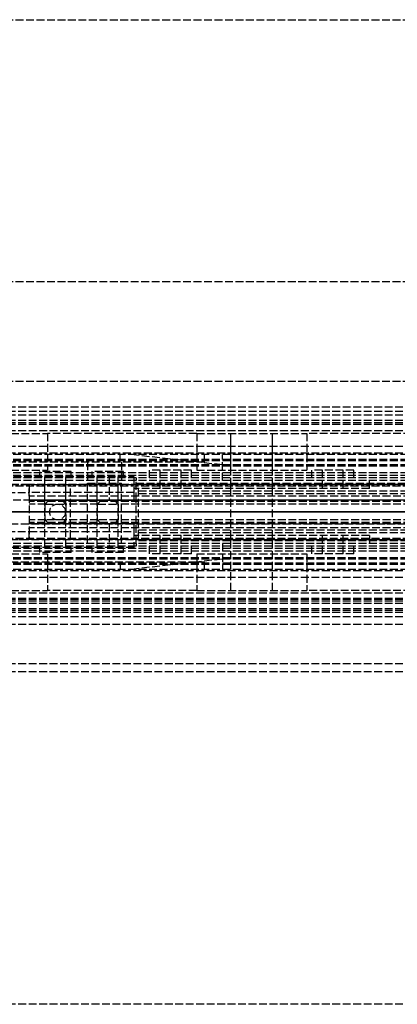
# Model space of a CAD drawing. Header units: millimetres. Extents: x 0 to 2000, y -94 to 94.
# Tile 8 of 11: x 141 to 213, y -94 to 94. Entities that reach past the tile are written whole.
import ezdxf

# ---------------------------------------------------------------- set-up
doc = ezdxf.new("R2010")
doc.units = ezdxf.units.MM
doc.header["$LTSCALE"] = 10
doc.linetypes.add('ALLCAD_Strich', pattern=[0.2, 0.15, -0.05])
doc.layers.add('BESCH_KONT_sich_schn_ansi_2d', color=40, linetype='Continuous')
doc.layers.add('BESCH_KONT_sich_schn_grun_2d', color=10, linetype='Continuous')

msp = doc.modelspace()

# ---------------------------------------------------------------- linework, layer by layer
at = {"layer": 'BESCH_KONT_sich_schn_ansi_2d', "linetype": 'ALLCAD_Strich'}
for p, q in [((0, 0, 2368), (2000, 0, 2368)), ((2000, 0, 2418), (0, 0, 2418)), ((2000, 0, 2365.5), (0, 0, 2365.5)), ((2000, 0, 2250), (0, 0, 2250)), ((2000, 0, 2306), (0, 0, 2306)), ((2000, 0, 2307.5), (0, 0, 2307.5)), ((2000, 0, 2312.5), (0, 0, 2312.5)), ((2000, 0, 2331.5), (0, 0, 2331.5)), ((2000, 0, 2333), (0, 0, 2333)), ((2000, 0, 2335.5), (0, 0, 2335.5)), ((2000, 0, 2342), (0, 0, 2342)), ((2000, 0, 2343.5), (0, 0, 2343.5)), ((2000, 0, 2365), (0, 0, 2365)), ((2000, 0, 2346.21), (0, 0, 2346.21)), ((2000, 0, 2344.44), (0, 0, 2344.44)), ((2000, 0, 2343.73), (0, 0, 2343.73)), ((2000, 0, 2345.5), (0, 0, 2345.5)), ((2000, 0, 2251.5), (0, 0, 2251.5)), ((2000, 0, 2303.5), (0, 0, 2303.5)), ((2000, 0, 2306), (0, 0, 2306)), ((2000, 0, 2343.73), (0, 0, 2343.73)), ((2000, 0, 2344.44), (0, 0, 2344.44)), ((2000, 0, 2346.5), (0, 0, 2346.5)), ((2000, 0, 2364), (0, 0, 2364)), ((2000, 0, 2305.5), (0.02, 0, 2305.5)), ((973, 0, 7), (2, 0, 7)), ((179.5, 0, 2253), (54.5, 0, 2253)), ((57.96, 0, 2293), (176.04, 0, 2293)), ((625, 0, 2335.4), (59, 0, 2335.4)), ((59, 0, 2331.4), (625, 0, 2331.4)), ((59, 0, 2327.4), (625, 0, 2327.4)), ((163, 0, 2325.9), (59, 0, 2325.9)), ((625, 0, 2334.4), (59, 0, 2334.4)), ((625, 0, 2334.9), (59, 0, 2334.9)), ((625, 0, 2339.4), (59, 0, 2339.4)), ((625, 0, 2339.9), (59, 0, 2339.9)), ((625, 0, 2333.9), (59, 0, 2333.9)), ((625, 0, 2332.4), (59, 0, 2332.4)), ((625, 0, 2326.4), (59, 0, 2326.4)), ((161.67, 0, 2262), (72.33, 0, 2262)), ((159.94, 0, 2265), (74.06, 0, 2265)), ((162.6, 0, 2325.4), (79.6, 0, 2325.4)), ((79.7, 0, 2327.4), (142.6, 0, 2327.4)), ((84.6, 0, 2331.4), (142.6, 0, 2331.4)), ((118.6, 0, 2302.9), (157.88, 0, 2305.13)), ((142.6, 0, 2304.26), (142.6, 0, 2327.4)), ((142.6, 0, 2331.4), (142.6, 0, 2327.4)), ((145.75, 0, 2321.15), (142.6, 0, 2321.15)), ((425.6, 0, 2314.15), (142.6, 0, 2314.15)), ((146.28, 0, 2321.9), (142.6, 0, 2321.9)), ((142.6, 0, 2321.9), (142.6, 0, 2327.4)), ((425.6, 0, 2313.4), (142.6, 0, 2313.4)), ((142.6, 0, 2311.4), (142.6, 0, 2313.4)), ((425.6, 0, 2311.4), (142.6, 0, 2311.4)), ((425.6, 0, 2330.4), (142.6, 0, 2330.4)), ((425.6, 0, 2331.4), (142.6, 0, 2331.4)), ((142.6, 0, 2327.4), (142.6, 0, 2331.4)), ((425.6, 0, 2327.4), (142.6, 0, 2327.4)), ((146.5, 0, 2339.9), (146.5, 0, 2335.4)), ((146.5, 0, 2331.4), (146.5, 0, 2334.4)), ((156.28, 0, 2321.9), (148.92, 0, 2321.9)), ((155.75, 0, 2321.15), (149.45, 0, 2321.15)), ((149.5, 0, 2339.9), (149.5, 0, 2335.4)), ((149.5, 0, 2331.4), (149.5, 0, 2334.4)), ((425.6, 0, 2321.9), (158.92, 0, 2321.9)), ((425.6, 0, 2321.15), (159.45, 0, 2321.15)), ((176.04, 0, 2293), (159.94, 0, 2265)), ((161.67, 0, 2262), (179.5, 0, 2293)), ((179.5, 0, 2253), (161.67, 0, 2262)), ((162.6, 0, 2327.4), (162.6, 0, 2325.4)), ((162.6, 0, 2310.12), (162.6, 0, 2325.4)), ((162.6, 0, 2322.9), (207.6, 0, 2322.9)), ((207.6, 0, 2312.4), (162.6, 0, 2312.4)), ((163, 0, 2311.4), (459, 0, 2311.4)), ((163, 0, 2312.4), (163, 0, 2303.4)), ((163, 0, 2322.9), (163, 0, 2312.4)), ((163, 0, 2325.4), (163, 0, 2322.9)), ((163, 0, 2325.9), (163, 0, 2325.4)), ((459, 0, 2308.9), (163, 0, 2308.9)), ((459, 0, 2304.9), (163, 0, 2304.9)), ((459, 0, 2303.4), (163, 0, 2303.4)), ((459, 0, 2312.4), (163, 0, 2312.4)), ((163, 0, 2310.4), (459, 0, 2310.4)), ((459, 0, 2322.9), (163, 0, 2322.9)), ((459, 0, 2323.9), (163, 0, 2323.9)), ((459, 0, 2325.4), (163, 0, 2325.4)), ((459, 0, 2325.9), (163, 0, 2325.9)), ((176.04, 0, 2293), (179.5, 0, 2293)), ((179.5, 0, 2253), (179.5, 0, 2293)), ((179.5, 0, 2293), (852.5, 0, 2293)), ((207.58, 0, 2322.9), (207.58, 0, 2322.89)), ((207.58, 0, 2322.89), (207.58, 0, 2322.89)), ((207.58, 0, 2322.9), (207.58, 0, 2322.89)), ((207.58, 0, 2322.9), (207.58, 0, 2322.9)), ((207.58, 0, 2322.89), (207.58, 0, 2322.89)), ((207.58, 0, 2322.89), (207.58, 0, 2322.9)), ((207.59, 0, 2322.9), (207.59, 0, 2322.9)), ((207.59, 0, 2322.9), (207.59, 0, 2322.89)), ((207.59, 0, 2322.9), (207.59, 0, 2322.9)), ((207.59, 0, 2322.9), (207.59, 0, 2322.9)), ((207.59, 0, 2322.9), (207.59, 0, 2322.9)), ((207.59, 0, 2322.89), (207.59, 0, 2322.89)), ((207.59, 0, 2322.89), (207.59, 0, 2322.89)), ((207.59, 0, 2322.89), (207.59, 0, 2322.89)), ((207.59, 0, 2322.9), (207.59, 0, 2322.9)), ((207.59, 0, 2322.9), (207.59, 0, 2322.9)), ((207.59, 0, 2322.89), (207.59, 0, 2322.9)), ((207.59, 0, 2322.89), (207.59, 0, 2322.9)), ((207.6, 0, 2322.9), (207.6, 0, 2322.89)), ((207.6, 0, 2322.89), (207.6, 0, 2322.89)), ((207.6, 0, 2322.9), (207.6, 0, 2322.89)), ((207.6, 0, 2322.9), (207.6, 0, 2322.9)), ((207.6, 0, 2322.89), (207.6, 0, 2322.89)), ((207.6, 0, 2322.9), (207.6, 0, 2312.4))]:
    msp.add_line(p, q, dxfattribs=at)
at = {"layer": 'BESCH_KONT_sich_schn_ansi_2d', "linetype": 'ALLCAD_Strich', "extrusion": (0, -1, 0)}
for centre, radius in [((135.6, 2318.4), 10.5), ((169.6, 2318.4), 2), ((185.1, 2318.4), 10.5), ((185.1, 2318.4), 4), ((185.1, 2318.4), 4), ((200.6, 2318.4), 2)]:
    msp.add_circle(centre, radius, dxfattribs=at)
at = {"layer": 'BESCH_KONT_sich_schn_ansi_2d', "linetype": 'ALLCAD_Strich', "extrusion": (0, 1, 0)}
for centre, radius in [((-147.6, 2320.4), 3), ((-147.6, 2320.4), 2), ((-147.6, 2320.4), 2), ((-157, 2273), 6.5), ((-157, 2273), 3.25), ((-157.6, 2320.4), 3), ((-157.6, 2320.4), 2), ((-157.6, 2320.4), 2), ((-169.6, 2318.4), 4), ((-200.6, 2318.4), 4)]:
    msp.add_circle(centre, radius, dxfattribs=at)
at = {"layer": 'BESCH_KONT_sich_schn_ansi_2d', "linetype": 'ALLCAD_Strich', "extrusion": (0, -1, 0)}
for centre, radius, start, end in [((157.6, 2310.12), 5, 273.2519, 0), ((207.58, 2322.89), 0.00271, 270, 0), ((207.58, 2322.9), 0.00271, 0, 90), ((207.58, 2322.89), 0.00116, 180, 270), ((207.58, 2322.9), 0.00116, 90, 180), ((207.59, 2322.9), 0.00217, 270, 0), ((207.59, 2322.9), 0.00217, 360, 90), ((207.6, 2322.89), 0.00271, 270, 0), ((207.6, 2322.9), 0.00271, 0, 90), ((207.6, 2322.89), 0.00116, 180, 270), ((207.6, 2322.9), 0.00116, 90, 180)]:
    msp.add_arc(centre, radius, start, end, dxfattribs=at)
at = {"layer": 'BESCH_KONT_sich_schn_ansi_2d', "linetype": 'ALLCAD_Strich', "extrusion": (0, 1, 0)}
for centre, radius, start, end in [((-207.58, 2322.9), 0.00116, 90, 180), ((-207.58, 2322.89), 0.00116, 180, 270), ((-207.58, 2322.9), 0.00271, 0, 90), ((-207.58, 2322.89), 0.00271, 270, 0), ((-207.59, 2322.9), 0.00093, 90, 180), ((-207.59, 2322.9), 0.00093, 180, 270), ((-207.6, 2322.9), 0.00271, 0, 90), ((-207.6, 2322.89), 0.00271, 270, 0), ((-207.6, 2322.9), 0.00116, 90, 180), ((-207.6, 2322.89), 0.00116, 180, 270)]:
    msp.add_arc(centre, radius, start, end, dxfattribs=at)
at = {"layer": 'BESCH_KONT_sich_schn_grun_2d', "linetype": 'ALLCAD_Strich'}
for p, q in [((0, 94), (2000, 94)), ((0, 44), (2000, 44)), ((0, 25), (2000, 25)), ((2000, 20), (0, 20)), ((2000, 19.21), (0, 19.21)), ((2000, 18.5), (0, 18.5)), ((2000, 17.5), (0, 17.5)), ((2000, 17.44), (0, 17.44)), ((2000, 17), (0, 17)), ((2000, 16.73), (0, 16.73)), ((2000, 15.5), (0, 15.5)), ((125.1, 15), (146.1, 15)), ((146.1, 15), (146.1, 8)), ((174.6, 15), (146.1, 15)), ((174.6, 15), (195.6, 15)), ((174.6, 15), (174.6, 8)), ((181.1, -15), (181.1, 15)), ((181.1, 8), (181.1, 15)), ((189.1, -15), (189.1, 15)), ((189.1, 8), (189.1, 15)), ((389.6, 15), (195.6, 15)), ((195.6, 15), (195.6, 8)), ((2000, 12.5), (0, 12.5)), ((2000, 11.25), (0, 11.25)), ((625, 11), (59, 11)), ((625, 10), (59, 10)), ((625, 9.75), (59, 9.75)), ((176.04, 9.5), (124, 9.5)), ((153.75, 9.5), (153.75, 6)), ((159.94, 9.5), (159.94, 11)), ((160.25, 9.5), (160.25, 6)), ((179.5, 9), (161.67, 11)), ((176.04, 11), (176.04, 9.5)), ((179.5, 6), (179.5, 11)), ((625, 9), (59, 9)), ((625, 8.75), (59, 8.75)), ((125.1, 8), (146.1, 8)), ((150.6, 7.75), (144.6, 7.75)), ((144.6, 6.75), (144.6, 7.75)), ((150.6, 6.75), (150.6, 7.75)), ((160.6, 7.75), (154.6, 7.75)), ((154.6, 6.75), (154.6, 7.75)), ((160.6, 6.75), (160.6, 7.75)), ((173.6, 8), (165.6, 8)), ((165.6, 6.5), (165.6, 8)), ((167.6, 4.5), (167.6, 8)), ((171.6, 4.5), (171.6, 8)), ((173.6, 6.5), (173.6, 8)), ((174.6, 8), (195.6, 8)), ((204.6, 8), (196.6, 8)), ((196.6, 6.5), (196.6, 8)), ((198.6, 4.5), (198.6, 8)), ((202.6, 4.5), (202.6, 8)), ((204.6, 6.5), (204.6, 8)), ((625, 7.5), (59, 7.5)), ((625, 7), (59, 7)), ((625, 6.5), (59, 6.5)), ((163, 6), (59, 6)), ((79.6, 6.75), (162.6, 6.75)), ((145.6, 2.25), (145.6, 6.75)), ((145.6, -6.75), (145.6, 6.75)), ((149.6, 2.25), (149.6, 6.75)), ((149.6, -6.75), (149.6, 6.75)), ((155.6, 2.25), (155.6, 6.75)), ((155.6, -6.75), (155.6, 6.75)), ((157.88, 6.75), (157.88, 2.25)), ((159.6, 2.25), (159.6, 6.75)), ((159.6, -6.75), (159.6, 6.75)), ((162.6, 6.75), (162.6, 3.75)), ((163, 6.5), (163, 6)), ((163, 2.25), (163, 6)), ((459, 6), (163, 6)), ((181.1, 4.5), (181.1, 6.5)), ((189.1, 4.5), (189.1, 6.5)), ((207.6, 4.5), (207.6, 6.5)), ((59.02, 5.25), (625, 5.25)), ((142.6, 5.25), (84.6, 5.25)), ((138, 5), (894, 5)), ((142.6, 5.25), (142.6, -5.25)), ((425.6, 5.25), (142.6, 5.25)), ((142.6, 3), (142.6, 5.25)), ((150.5, -5), (150.5, 5)), ((153.75, 5.5), (160.25, 5.5)), ((153.75, -6), (153.75, 5.5)), ((160.25, -6), (160.25, 5.5)), ((207.58, 4.5), (162.6, 4.5)), ((163, 5.5), (459, 5.5)), ((459, 4), (163, 4)), ((163.5, -5), (163.5, 5)), ((207.6, 4.5), (207.58, 4.5)), ((207.58, 4.5), (207.58, 4.5)), ((207.58, 4.5), (207.58, 4.49)), ((207.58, 4.5), (207.58, 4.49)), ((207.58, 4.5), (207.58, 4.49)), ((207.58, 4.5), (207.58, 4.49)), ((207.58, 4.5), (207.58, 4.5)), ((207.58, 4.5), (207.58, 4.5)), ((207.58, 4.5), (207.58, 4.49)), ((207.58, 4.5), (207.58, 4.49)), ((207.58, 4.5), (207.58, 4.49)), ((207.58, 4.49), (207.59, 4.49)), ((207.58, 4.49), (207.58, 4.49)), ((207.58, 4.49), (207.58, 4.49)), ((207.59, 4.49), (207.59, 4.5)), ((207.59, 4.5), (207.59, 4.49)), ((207.59, 4.5), (207.59, 4.49)), ((207.59, 4.5), (207.59, 4.49)), ((207.59, 4.5), (207.59, 4.49)), ((207.59, 4.5), (207.59, 4.49)), ((207.59, 4.5), (207.59, 4.49)), ((207.59, 4.5), (207.59, 4.49)), ((207.59, 4.5), (207.59, 4.49)), ((207.59, 4.49), (207.59, 4.49)), ((207.59, 4.49), (207.59, 4.49)), ((207.6, 4.49), (207.59, 4.49)), ((207.6, 4.5), (207.6, 4.5)), ((207.6, 4.5), (207.6, 4.49)), ((207.6, 4.5), (207.6, 4.49)), ((207.6, 4.5), (207.6, 4.49)), ((207.6, 4.5), (207.6, 4.49)), ((207.6, 4.5), (207.6, 4.49)), ((207.6, 4.5), (207.6, 4.5)), ((207.6, 4.5), (207.6, 4.5)), ((207.6, 4.5), (207.6, 4.49)), ((207.6, 4.5), (207.6, 4.49)), ((207.6, 4.5), (207.6, 4.5)), ((207.6, 4.49), (207.6, 4.49)), ((207.6, 4.49), (207.6, 4.49)), ((625, 2.25), (59, 2.25)), ((118.39, 3.75), (142.6, 3.75)), ((162.6, 3.75), (142.6, 3.75)), ((425.6, 3), (142.6, 3)), ((142.6, 2.25), (162.6, 2.25)), ((425.6, 2.25), (142.6, 2.25)), ((425.6, 2), (142.6, 2)), ((162.6, 3.75), (162.6, 2.25)), ((459, 3.5), (163, 3.5)), ((163, -2.25), (163, 2.25)), ((145.75, 1.5), (142.6, 1.5)), ((145.6, 1.5), (145.6, -1.5)), ((145.75, 1.5), (149.45, 1.5)), ((155.75, 1.5), (149.45, 1.5)), ((149.6, 1.5), (149.6, -1.5)), ((155.6, 1.5), (155.6, -1.5)), ((155.75, 1.5), (159.45, 1.5)), ((425.6, 1.5), (159.45, 1.5)), ((159.6, 1.5), (159.6, -1.5)), ((145.75, -1.5), (142.6, -1.5)), ((149.45, -1.5), (145.75, -1.5)), ((155.75, -1.5), (149.45, -1.5)), ((159.45, -1.5), (155.75, -1.5)), ((425.6, -1.5), (159.45, -1.5)), ((59, -2.25), (625, -2.25)), ((118.39, -3.75), (142.6, -3.75)), ((425.6, -2), (142.6, -2)), ((162.6, -2.25), (142.6, -2.25)), ((425.6, -2.25), (142.6, -2.25)), ((425.6, -3), (142.6, -3)), ((142.6, -5.25), (142.6, -3)), ((142.6, -3.75), (162.6, -3.75)), ((145.6, -6.75), (145.6, -2.25)), ((149.6, -6.75), (149.6, -2.25)), ((155.6, -6.75), (155.6, -2.25)), ((157.88, -2.25), (157.88, -6.75)), ((159.6, -6.75), (159.6, -2.25)), ((162.6, -2.25), (162.6, -3.75)), ((162.6, -3.75), (162.6, -6.75)), ((163, -6), (163, -2.25)), ((459, -3.5), (163, -3.5)), ((59, -5.25), (625, -5.25)), ((84.6, -5.25), (142.6, -5.25)), ((138, -5), (894, -5)), ((425.6, -5.25), (142.6, -5.25)), ((207.6, -4.5), (162.6, -4.5)), ((459, -4), (163, -4)), ((459, -5.5), (163, -5.5)), ((167.6, -8), (167.6, -4.5)), ((171.6, -8), (171.6, -4.5)), ((181.1, -6.5), (181.1, -4.5)), ((189.1, -6.5), (189.1, -4.5)), ((198.6, -8), (198.6, -4.5)), ((202.6, -8), (202.6, -4.5)), ((207.6, -4.5), (207.6, -6.5)), ((163, -6), (59, -6)), ((625, -6.5), (59, -6.5)), ((625, -7), (59, -7)), ((625, -7.5), (59, -7.5)), ((162.6, -6.75), (79.6, -6.75)), ((144.6, -7.75), (144.6, -6.75)), ((150.6, -7.75), (150.6, -6.75)), ((154.6, -7.75), (154.6, -6.75)), ((160.6, -7.75), (160.6, -6.75)), ((163, -6), (163, -6.5)), ((459, -6), (163, -6)), ((165.6, -8), (165.6, -6.5)), ((173.6, -8), (173.6, -6.5)), ((179.5, -6), (179.5, -11)), ((196.6, -8), (196.6, -6.5)), ((204.6, -8), (204.6, -6.5)), ((625, -8.75), (59, -8.75)), ((625, -9), (59, -9)), ((125.1, -8), (146.1, -8)), ((150.6, -7.75), (144.6, -7.75)), ((146.1, -8), (146.1, -15)), ((160.6, -7.75), (154.6, -7.75)), ((179.5, -9), (161.67, -11)), ((173.6, -8), (165.6, -8)), ((174.6, -8), (195.6, -8)), ((174.6, -8), (174.6, -15)), ((181.1, -15), (181.1, -8)), ((189.1, -15), (189.1, -8)), ((195.6, -8), (195.6, -15)), ((204.6, -8), (196.6, -8)), ((2000, -11.25), (0, -11.25)), ((625, -9.75), (59, -9.75)), ((625, -10), (59, -10)), ((625, -11), (59, -11)), ((79, -9.5), (176.04, -9.5)), ((159.94, -9.5), (159.94, -11)), ((176.04, -9.5), (176.04, -11)), ((2000, -12.5), (0, -12.5)), ((125.1, -15), (146.1, -15)), ((174.6, -15), (146.1, -15)), ((174.6, -15), (195.6, -15)), ((389.6, -15), (195.6, -15)), ((2000, -15.5), (0, -15.5)), ((2000, -16.5), (0, -16.5)), ((2000, -16.73), (0, -16.73)), ((2000, -16.73), (0, -16.73)), ((2000, -17), (0, -17)), ((2000, -17.44), (0, -17.44)), ((2000, -17.44), (0, -17.44)), ((2000, -17.5), (0, -17.5)), ((2000, -17.5), (0, -17.5)), ((2000, -18.5), (0, -18.5)), ((2000, -18.79), (0, -18.79)), ((2000, -19.21), (0, -19.21)), ((2000, -19.21), (0, -19.21)), ((2000, -20), (0, -20)), ((2000, -21.5), (0, -21.5)), ((2000, -29), (0, -29)), ((2000, -30.5), (0, -30.5)), ((2000, -94), (0, -94))]:
    msp.add_line(p, q, dxfattribs=at)
msp.add_circle((148, 0), 1.5, dxfattribs=at)
for centre, start, end in [((147.6, 0.75), 131.4096, 157.9757), ((147.6, 0.75), 22.0243, 48.5904), ((157.6, 0.75), 131.4096, 157.9757), ((157.6, 0.75), 22.0243, 48.5904), ((147.6, -0.75), 202.0243, 228.5904), ((147.6, -0.75), 311.4096, 337.9757), ((157.6, -0.75), 202.0243, 228.5904), ((157.6, -0.75), 311.4096, 337.9757)]:
    msp.add_arc(centre, 2, start, end, dxfattribs=at)

doc.saveas('drawing.dxf')
